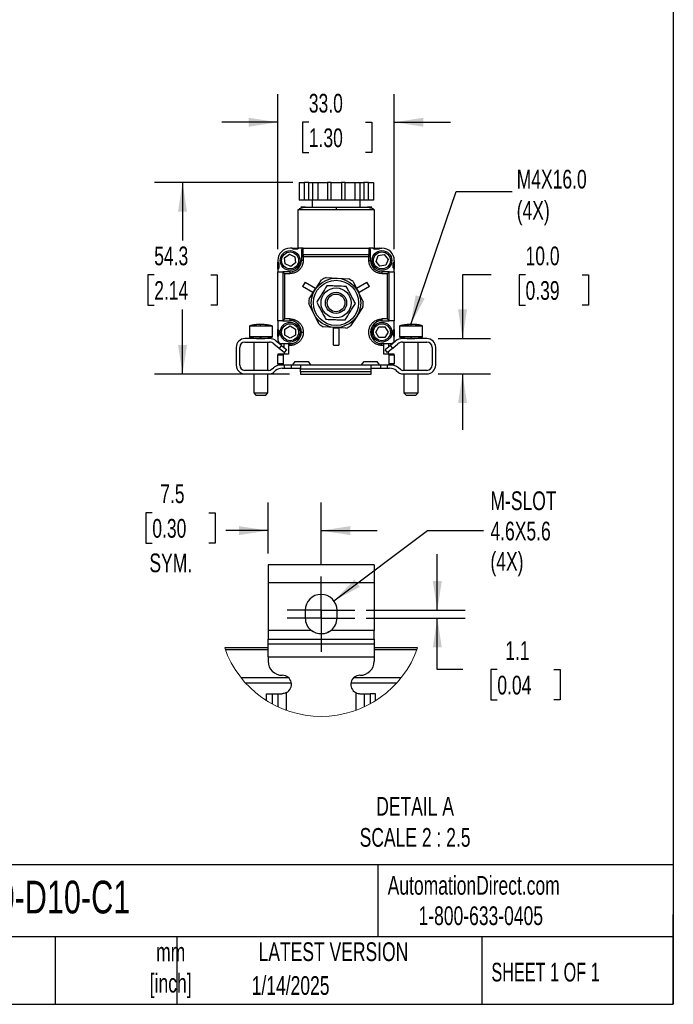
# Model space of a CAD drawing. Header units: millimetres. Extents: x 16 to 683, y 16 to 524.
# Tile 3 of 7: x 498 to 683, y 16 to 295. Entities that reach past the tile are written whole.
import ezdxf

# ---------------------------------------------------------------- set-up
doc = ezdxf.new("R2010")
doc.units = ezdxf.units.MM
doc.header["$LTSCALE"] = 2.5
doc.linetypes.add('CENTERX2', pattern=[20.32, 12.7, -2.54, 2.54, -2.54])
doc.layers.add('CENTER', color=40, linetype='CENTERX2')
doc.layers.add('DIMENSIONS', color=140, linetype='Continuous', lineweight=25)
doc.layers.add('TEXT', color=140, linetype='Continuous', lineweight=25)
doc.styles.add('SLDTEXTSTYLE0', font='TXT', dxfattribs={"width": 0.7})
doc.styles.add('SLDTEXTSTYLE1', font='TXT', dxfattribs={"width": 0.65})
doc.dimstyles.new('SLDDIMSTYLE0', dxfattribs={"dimtxt": 5.39502, "dimasz": 8.255, "dimexe": 0, "dimexo": 0.0625, "dimgap": 1.348755, "dimtad": 0, "dimtih": 1, "dimtoh": 1, "dimrnd": 1e-09, "dimzin": 12, "dimdsep": 46, "dimtxsty": 'SLDTEXTSTYLE0', "dimsah": 1, "dimcen": 0.09, "dimadec": 0, "dimazin": 3, "dimtfac": 1, "dimtofl": 0, "dimtmove": 0, "dimatfit": 3, "dimfxl": 0, "dimfrac": 2, "dimtolj": 1, "dimtzin": 12, "dimarcsym": 0})
doc.dimstyles.new('SLDDIMSTYLE3', dxfattribs={"dimtxt": 5.39502, "dimasz": 8.255, "dimexe": 0, "dimexo": 0.0625, "dimgap": 1.348755, "dimtad": 0, "dimtih": 1, "dimtoh": 1, "dimrnd": 1e-09, "dimzin": 4, "dimdsep": 46, "dimtxsty": 'SLDTEXTSTYLE0', "dimsah": 1, "dimcen": 0.09, "dimadec": 0, "dimazin": 1, "dimtfac": 1, "dimtmove": 0, "dimatfit": 0, "dimfxl": 0, "dimfrac": 2, "dimtolj": 1, "dimtzin": 12, "dimarcsym": 0})
doc.dimstyles.new('SLDDIMSTYLE4', dxfattribs={"dimtxt": 0.18, "dimasz": 8.255, "dimexe": 0, "dimexo": 0.0625, "dimgap": 0, "dimtad": 0, "dimtih": 1, "dimtoh": 1, "dimdec": 0, "dimrnd": 1e-09, "dimzin": 0, "dimdsep": 46, "dimtxsty": 'Standard', "dimsah": 1, "dimcen": 0.09, "dimadec": 0, "dimazin": 0, "dimtfac": 8.255, "dimtdec": 0, "dimtofl": 0, "dimtmove": 0, "dimatfit": 3, "dimfxl": 0, "dimfrac": 2, "dimtolj": 1, "dimtzin": 0, "dimarcsym": 0})
doc.dimstyles.new('SLDDIMSTYLE6', dxfattribs={"dimtxt": 5.39502, "dimasz": 8.255, "dimexe": 0, "dimexo": 0.0625, "dimgap": 1.348755, "dimtad": 0, "dimtih": 1, "dimtoh": 1, "dimlfac": 0.5, "dimrnd": 1e-09, "dimzin": 12, "dimdsep": 46, "dimtxsty": 'SLDTEXTSTYLE0', "dimsah": 1, "dimcen": 0.09, "dimadec": 0, "dimazin": 3, "dimtfac": 1, "dimtmove": 0, "dimatfit": 0, "dimfxl": 0, "dimfrac": 2, "dimtolj": 1, "dimtzin": 12, "dimarcsym": 0})
doc.dimstyles.new('SLDDIMSTYLE7', dxfattribs={"dimtxt": 5.39502, "dimasz": 8.255, "dimexe": 0, "dimexo": 0.0625, "dimgap": 1.348755, "dimtad": 0, "dimtih": 1, "dimtoh": 1, "dimlfac": 0.5, "dimrnd": 1e-09, "dimzin": 12, "dimdsep": 46, "dimtxsty": 'SLDTEXTSTYLE0', "dimsah": 1, "dimcen": 0, "dimadec": 0, "dimazin": 3, "dimtfac": 1, "dimtofl": 0, "dimtmove": 0, "dimatfit": 3, "dimfxl": 0, "dimfrac": 2, "dimtolj": 1, "dimtzin": 12, "dimarcsym": 0})

# ---------------------------------------------------------------- blocks, each defined once
blk = doc.blocks.new('_D_5')
at = {"layer": 'DIMENSIONS'}
for p, q in [((631.05, 222.3), (622.95, 222.3)), ((622.95, 222.3), (622.95, 204.3)), ((640.78, 222.3), (638.97, 222.3)), ((638.97, 222.3), (638.97, 213.73)), ((656.81, 222.3), (658.62, 222.3)), ((658.62, 222.3), (658.62, 213.73)), ((638.97, 213.73), (640.78, 213.73)), ((658.62, 213.73), (656.81, 213.73)), ((616.01, 204.3), (630.89, 204.3)), ((616.01, 194.3), (630.89, 194.3)), ((622.95, 194.3), (622.95, 178.42))]:
    blk.add_line(p, q, dxfattribs=at)
for points in [[(622.95, 204.3), (624.22, 212.55), (621.68, 212.55)], [(622.95, 194.3), (621.68, 186.04), (624.22, 186.04)]]:
    blk.add_solid(points, dxfattribs=at)
at = {"layer": 'DIMENSIONS', "char_height": 5.292, "attachment_point": 1, "style": 'SLDTEXTSTYLE0'}
for s, insert in [('10.0', (640.78, 230.33)), ('0.39', (640.78, 220.55))]:
    blk.add_mtext(s, dxfattribs=dict(at, insert=insert))
blk = doc.blocks.new('_D_6')
at = {"layer": 'DIMENSIONS'}
for p, q in [((570.62, 229.57), (570.62, 273.45)), ((603.62, 229.57), (603.62, 273.45)), ((570.62, 265.52), (554.74, 265.52)), ((579.41, 265.52), (577.6, 265.52)), ((577.6, 265.52), (577.6, 256.94)), ((595.45, 265.52), (597.26, 265.52)), ((597.26, 265.52), (597.26, 256.94)), ((603.62, 265.52), (619.49, 265.52)), ((577.6, 256.94), (579.41, 256.94)), ((597.26, 256.94), (595.45, 256.94))]:
    blk.add_line(p, q, dxfattribs=at)
for points in [[(570.62, 265.52), (562.36, 266.79), (562.36, 264.25)], [(603.62, 265.52), (611.87, 264.25), (611.87, 266.79)]]:
    blk.add_solid(points, dxfattribs=at)
at = {"layer": 'DIMENSIONS', "char_height": 5.292, "attachment_point": 1, "style": 'SLDTEXTSTYLE0'}
for s, insert in [('33.0', (579.41, 273.55)), ('1.30', (579.41, 263.76))]:
    blk.add_mtext(s, dxfattribs=dict(at, insert=insert))
blk = doc.blocks.new('_D_7')
at = {"layer": 'DIMENSIONS'}
for p, q in [((574.91, 248.5), (535.71, 248.5)), ((543.65, 248.5), (543.65, 232.08)), ((535.63, 222.3), (533.82, 222.3)), ((533.82, 222.3), (533.82, 213.73)), ((551.67, 222.3), (553.48, 222.3)), ((553.48, 222.3), (553.48, 213.73)), ((533.82, 213.73), (535.63, 213.73)), ((543.65, 194.23), (543.65, 212.52)), ((553.48, 213.73), (551.67, 213.73)), ((573.91, 194.23), (535.71, 194.23))]:
    blk.add_line(p, q, dxfattribs=at)
for points in [[(543.65, 248.5), (542.38, 240.24), (544.92, 240.24)], [(543.65, 194.23), (544.92, 202.48), (542.38, 202.48)]]:
    blk.add_solid(points, dxfattribs=at)
at = {"layer": 'DIMENSIONS', "char_height": 5.292, "attachment_point": 1, "style": 'SLDTEXTSTYLE0'}
for s, insert in [('54.3', (535.63, 230.33)), ('2.14', (535.63, 220.55))]:
    blk.add_mtext(s, dxfattribs=dict(at, insert=insert))
blk = doc.blocks.new('_D_17')
at = {"layer": 'DIMENSIONS'}
for p, q in [((615.79, 127.39), (615.79, 143.26)), ((595.65, 127.39), (623.73, 127.39)), ((595.65, 125.19), (623.73, 125.19)), ((615.79, 110.61), (615.79, 125.19)), ((623.06, 110.61), (615.79, 110.61)), ((632.79, 110.61), (630.98, 110.61)), ((630.98, 110.61), (630.98, 102.04)), ((648.82, 110.61), (650.63, 110.61)), ((650.63, 110.61), (650.63, 102.04)), ((630.98, 102.04), (632.79, 102.04)), ((650.63, 102.04), (648.82, 102.04))]:
    blk.add_line(p, q, dxfattribs=at)
for points in [[(615.79, 127.39), (617.06, 135.64), (614.52, 135.64)], [(615.79, 125.19), (614.52, 116.93), (617.06, 116.93)]]:
    blk.add_solid(points, dxfattribs=at)
at = {"layer": 'DIMENSIONS', "char_height": 5.292, "attachment_point": 1, "style": 'SLDTEXTSTYLE0'}
for s, insert in [('1.1', (635.03, 118.64)), ('0.04', (632.79, 108.86))]:
    blk.add_mtext(s, dxfattribs=dict(at, insert=insert))
blk = doc.blocks.new('_D_18')
at = {"layer": 'DIMENSIONS'}
for p, q in [((586.5, 130.09), (612.98, 149.94)), ((612.98, 149.94), (628.85, 149.94))]:
    blk.add_line(p, q, dxfattribs=at)
blk.add_solid([(586.5, 130.09), (593.87, 134.02), (592.34, 136.06)], dxfattribs=at)
at = {"layer": 'DIMENSIONS', "char_height": 5.292, "attachment_point": 1, "style": 'SLDTEXTSTYLE0'}
for s, insert in [('M-SLOT', (630.84, 161.04)), ('4.6X5.6', (630.84, 152.47)), ('(4X)', (630.84, 143.9))]:
    blk.add_mtext(s, dxfattribs=dict(at, insert=insert))
blk = doc.blocks.new('_D_19')
at = {"layer": 'DIMENSIONS'}
for p, q in [((567.9, 143.46), (567.9, 157.87)), ((582.9, 140.14), (582.9, 157.87)), ((535.09, 154.98), (533.28, 154.98)), ((533.28, 154.98), (533.28, 146.41)), ((551.12, 154.98), (552.93, 154.98)), ((552.93, 154.98), (552.93, 146.41)), ((567.9, 149.94), (555.95, 149.94)), ((582.9, 149.94), (598.77, 149.94)), ((533.28, 146.41), (535.09, 146.41)), ((552.93, 146.41), (551.12, 146.41))]:
    blk.add_line(p, q, dxfattribs=at)
for points in [[(567.9, 149.94), (559.64, 151.21), (559.64, 148.67)], [(582.9, 149.94), (591.15, 148.67), (591.15, 151.21)]]:
    blk.add_solid(points, dxfattribs=at)
at = {"layer": 'DIMENSIONS', "char_height": 5.292, "attachment_point": 1, "style": 'SLDTEXTSTYLE0'}
for s, insert in [('7.5', (537.33, 163.01)), ('0.30', (535.09, 153.23)), ('SYM.', (534.27, 143.45))]:
    blk.add_mtext(s, dxfattribs=dict(at, insert=insert))
blk = doc.blocks.new('SW_CENTERMARKSYMBOL_8')
at = {"layer": 'CENTER', "color": 0}
for p, q in [((0, 5.08), (0, 9.58)), ((0, 0), (0, 5.08)), ((-5.08, 0), (-9.58, 0)), ((0, 0), (-5.08, 0)), ((0, 0), (0, -5.08)), ((0, 0), (5.08, 0)), ((5.08, 0), (9.58, 0)), ((0, -5.08), (0, -9.58))]:
    blk.add_line(p, q, dxfattribs=at)
blk = doc.blocks.new('SW_CENTERMARKSYMBOL_9')
at = {"layer": 'CENTER', "color": 0}
for p, q in [((0, 5.08), (0, 9.58)), ((0, 0), (0, 5.08)), ((-5.08, 0), (-9.58, 0)), ((0, 0), (-5.08, 0)), ((0, 0), (0, -5.08)), ((0, 0), (5.08, 0)), ((5.08, 0), (9.58, 0)), ((0, -5.08), (0, -9.58))]:
    blk.add_line(p, q, dxfattribs=at)

msp = doc.modelspace()

# ---------------------------------------------------------------- linework, layer by layer
for p, q in [((576.711, 248.496), (576.711, 243.496)), ((576.711, 248.496), (578.082, 248.496)), ((578.082, 248.496), (578.082, 243.496)), ((579.448, 248.496), (578.082, 248.496)), ((579.448, 243.496), (579.448, 248.496)), ((579.448, 248.496), (580.582, 248.496)), ((580.582, 243.496), (580.582, 248.496)), ((580.582, 248.496), (581.954, 248.496)), ((581.954, 248.496), (581.954, 243.496)), ((581.954, 248.496), (584.696, 248.496)), ((584.696, 248.496), (584.696, 243.496)), ((585.696, 248.496), (584.696, 248.496)), ((585.696, 243.496), (585.696, 248.496)), ((585.696, 248.496), (588.696, 248.496)), ((588.696, 248.496), (588.696, 243.496)), ((589.696, 248.496), (588.696, 248.496)), ((589.696, 243.496), (589.696, 248.496)), ((589.696, 248.496), (592.438, 248.496)), ((592.438, 248.496), (592.438, 243.496)), ((592.438, 248.496), (593.809, 248.496)), ((593.809, 248.496), (593.809, 243.496)), ((593.809, 248.496), (594.943, 248.496)), ((594.943, 248.496), (594.943, 243.496)), ((596.309, 248.496), (594.943, 248.496)), ((596.309, 243.496), (596.309, 248.496)), ((596.309, 248.496), (597.681, 248.496)), ((597.681, 248.496), (597.681, 243.496)), ((578.082, 243.496), (576.711, 243.496)), ((579.448, 243.496), (578.082, 243.496)), ((580.582, 243.496), (579.448, 243.496)), ((580.396, 243.496), (580.396, 241.496)), ((581.954, 243.496), (580.582, 243.496)), ((584.696, 243.496), (581.954, 243.496)), ((585.696, 243.496), (584.696, 243.496)), ((588.696, 243.496), (585.696, 243.496)), ((589.696, 243.496), (588.696, 243.496)), ((592.438, 243.496), (589.696, 243.496)), ((593.809, 243.496), (592.438, 243.496)), ((594.943, 243.496), (593.809, 243.496)), ((593.996, 241.496), (593.996, 243.496)), ((596.309, 243.496), (594.943, 243.496)), ((597.681, 243.496), (596.309, 243.496)), ((576.448, 240.776), (576.346, 240.696)), ((576.346, 240.696), (576.346, 229.896)), ((587.196, 240.696), (576.346, 240.696)), ((598.046, 240.696), (587.196, 240.696)), ((598.046, 240.696), (597.955, 240.768)), ((598.046, 229.896), (598.046, 240.696)), ((574.616, 229.896), (574.116, 229.896)), ((575.016, 229.596), (574.616, 229.896)), ((574.616, 229.896), (576.616, 229.896)), ((576.277, 229.642), (574.954, 229.642)), ((576.216, 229.596), (575.016, 229.596)), ((576.616, 229.896), (576.216, 229.596)), ((577.816, 229.896), (576.616, 229.896)), ((577.316, 229.389), (577.316, 227.486)), ((577.816, 227.979), (577.816, 229.896)), ((577.816, 229.896), (596.416, 229.896)), ((596.416, 229.896), (596.416, 227.979)), ((597.616, 229.896), (596.416, 229.896)), ((596.916, 227.486), (596.916, 229.389)), ((597.616, 229.896), (598.016, 229.596)), ((597.616, 229.896), (599.616, 229.896)), ((599.277, 229.642), (597.954, 229.642)), ((599.216, 229.596), (598.016, 229.596)), ((599.616, 229.896), (599.216, 229.596)), ((599.616, 229.896), (600.116, 229.896)), ((570.616, 226.396), (570.616, 225.896)), ((570.616, 225.896), (570.916, 225.496)), ((570.616, 223.896), (570.616, 225.896)), ((572.508, 227.126), (573.906, 228.149)), ((572.695, 225.405), (572.508, 227.126)), ((573.906, 228.149), (575.491, 227.45)), ((575.677, 225.728), (574.28, 224.705)), ((575.491, 227.45), (575.677, 225.728)), ((577.316, 227.388), (577.316, 226.396)), ((577.816, 227.388), (577.316, 227.388)), ((577.816, 226.396), (577.316, 226.396)), ((577.816, 227.979), (577.816, 227.388)), ((596.416, 227.979), (577.816, 227.979)), ((577.816, 227.388), (577.816, 226.396)), ((596.416, 227.388), (577.816, 227.388)), ((596.416, 227.388), (596.416, 227.979)), ((596.416, 226.396), (596.416, 227.388)), ((596.916, 227.388), (596.416, 227.388)), ((596.416, 226.396), (596.916, 226.396)), ((596.916, 226.396), (596.916, 227.388)), ((598.435, 226.149), (599.055, 227.766)), ((599.526, 224.803), (598.435, 226.149)), ((599.055, 227.766), (600.766, 228.038)), ((600.766, 228.038), (601.857, 226.692)), ((601.857, 226.692), (601.236, 225.075)), ((603.316, 225.496), (603.616, 225.896)), ((603.616, 226.396), (603.616, 225.896)), ((603.616, 225.896), (603.616, 223.896)), ((570.916, 224.296), (570.616, 223.896)), ((570.616, 223.896), (570.616, 223.196)), ((570.616, 209.335), (570.616, 223.196)), ((570.616, 223.196), (572.053, 223.196)), ((570.87, 225.557), (570.87, 224.235)), ((570.916, 225.496), (570.916, 224.296)), ((574.116, 223.196), (572.053, 223.196)), ((572.061, 223.192), (572.557, 222.696)), ((572.061, 223.192), (572.061, 209.339)), ((574.28, 224.705), (572.695, 225.405)), ((574.116, 222.696), (574.116, 223.196)), ((601.236, 225.075), (599.526, 224.803)), ((600.116, 223.196), (600.116, 222.696)), ((602.178, 223.196), (600.116, 223.196)), ((601.674, 222.696), (602.17, 223.192)), ((602.17, 209.339), (602.17, 223.192)), ((602.178, 223.196), (603.616, 223.196)), ((603.316, 224.296), (603.316, 225.496)), ((603.316, 224.296), (603.616, 223.896)), ((603.362, 224.235), (603.362, 225.557)), ((603.616, 223.196), (603.616, 223.896)), ((603.616, 223.196), (603.616, 209.335)), ((572.557, 222.696), (572.557, 209.835)), ((572.557, 222.696), (574.116, 222.696)), ((578.397, 220.295), (577.647, 218.996)), ((578.397, 220.295), (581.343, 218.595)), ((581.268, 218.244), (583.032, 220.924)), ((584.322, 221.571), (587.524, 221.384)), ((587.524, 221.384), (590.727, 221.197)), ((591.933, 220.403), (593.372, 217.536)), ((592.889, 218.595), (595.834, 220.295)), ((596.584, 218.996), (595.834, 220.295)), ((600.116, 222.696), (601.674, 222.696)), ((601.674, 209.835), (601.674, 222.696)), ((580.593, 217.296), (577.647, 218.996)), ((579.505, 215.564), (581.268, 218.244)), ((581.343, 218.595), (580.593, 217.296)), ((593.639, 217.296), (592.889, 218.595)), ((593.372, 217.536), (594.811, 214.669)), ((596.584, 218.996), (593.639, 217.296)), ((580.86, 211.256), (579.421, 214.123)), ((594.727, 213.228), (592.963, 210.548)), ((572.053, 209.335), (570.616, 209.335)), ((570.616, 209.335), (570.616, 206.896)), ((572.053, 209.335), (574.116, 209.335)), ((572.557, 209.835), (572.061, 209.339)), ((574.116, 209.835), (572.557, 209.835)), ((574.116, 209.335), (574.116, 209.835)), ((582.298, 208.389), (580.86, 211.256)), ((592.963, 210.548), (591.2, 207.868)), ((601.674, 209.835), (600.116, 209.835)), ((600.116, 209.835), (600.116, 209.335)), ((600.116, 209.335), (602.178, 209.335)), ((602.17, 209.339), (601.674, 209.835)), ((603.616, 209.335), (602.178, 209.335)), ((603.616, 206.896), (603.616, 209.335)), ((562.585, 207.796), (562.585, 204.796)), ((562.587, 207.796), (562.585, 207.796)), ((565.611, 207.796), (562.587, 207.796)), ((569.066, 207.796), (565.611, 207.796)), ((569.085, 207.796), (569.037, 207.834)), ((569.085, 207.796), (569.06, 207.817)), ((569.085, 207.796), (569.066, 207.796)), ((569.085, 204.796), (569.085, 207.796)), ((570.616, 206.896), (570.916, 206.496)), ((570.616, 204.896), (570.616, 206.896)), ((570.87, 206.557), (570.87, 205.235)), ((570.916, 206.496), (570.916, 205.296)), ((572.595, 206.994), (574.095, 207.862)), ((572.597, 205.262), (572.595, 206.994)), ((574.095, 207.862), (575.595, 206.997)), ((575.595, 206.997), (575.597, 205.265)), ((586.707, 207.408), (583.505, 207.595)), ((586.366, 202.396), (586.366, 207.297)), ((586.366, 207.297), (587.866, 207.297)), ((589.909, 207.221), (586.707, 207.408)), ((587.866, 207.297), (587.866, 202.396)), ((598.384, 206.135), (599.25, 207.635)), ((599.25, 207.635), (600.982, 207.635)), ((600.982, 207.635), (601.848, 206.135)), ((603.316, 206.496), (603.616, 206.896)), ((603.316, 205.296), (603.316, 206.496)), ((603.362, 205.235), (603.362, 206.557)), ((603.616, 206.896), (603.616, 204.896)), ((605.085, 207.796), (605.085, 204.796)), ((608.335, 207.796), (605.085, 207.796)), ((611.585, 207.796), (608.335, 207.796)), ((609.886, 208.296), (609.292, 208.296)), ((611.585, 204.796), (611.585, 207.796)), ((568.244, 204.296), (561.335, 204.296)), ((562.587, 204.796), (562.585, 204.796)), ((565.611, 204.796), (562.587, 204.796)), ((569.066, 204.796), (565.611, 204.796)), ((565.835, 204.296), (566.3, 204.316)), ((569.037, 204.758), (569.085, 204.796)), ((569.085, 204.796), (569.066, 204.796)), ((571.634, 202.368), (570.172, 203.594)), ((570.916, 205.296), (570.616, 204.896)), ((570.616, 204.896), (570.616, 203.896)), ((574.098, 204.397), (572.597, 205.262)), ((575.597, 205.265), (574.098, 204.397)), ((599.25, 204.635), (598.384, 206.135)), ((600.982, 204.635), (599.25, 204.635)), ((601.848, 206.135), (600.982, 204.635)), ((603.999, 203.594), (602.537, 202.368)), ((603.616, 204.896), (603.316, 205.296)), ((603.616, 203.896), (603.616, 204.896)), ((608.335, 204.796), (605.085, 204.796)), ((612.835, 204.296), (605.927, 204.296)), ((611.585, 204.796), (608.335, 204.796)), ((558.835, 201.796), (558.835, 196.796)), ((559.835, 196.796), (559.835, 201.796)), ((561.335, 203.296), (568.244, 203.296)), ((563.835, 203.296), (563.835, 195.296)), ((567.835, 195.296), (567.835, 203.296)), ((569.529, 202.828), (570.991, 201.601)), ((571.634, 202.368), (570.991, 201.601)), ((570.991, 201.601), (572.523, 200.316)), ((571.616, 202.896), (573.616, 202.896)), ((571.634, 202.368), (573.166, 201.082)), ((572.396, 201.728), (572.396, 202.896)), ((572.523, 200.316), (573.166, 201.082)), ((573.616, 202.896), (573.616, 202.857)), ((573.616, 202.857), (573.616, 202.357)), ((574.116, 202.857), (573.616, 202.857)), ((573.616, 202.357), (573.616, 199.896)), ((574.116, 202.357), (573.616, 202.357)), ((574.116, 202.357), (574.116, 202.857)), ((586.366, 202.396), (587.866, 202.396)), ((600.116, 202.357), (600.116, 202.857)), ((600.616, 202.857), (600.116, 202.857)), ((600.616, 202.357), (600.116, 202.357)), ((600.616, 202.896), (602.616, 202.896)), ((600.616, 202.857), (600.616, 202.896)), ((600.616, 202.357), (600.616, 202.857)), ((600.616, 199.896), (600.616, 202.357)), ((602.537, 202.368), (601.005, 201.082)), ((601.648, 200.316), (601.005, 201.082)), ((603.18, 201.601), (601.648, 200.316)), ((601.996, 202.896), (601.996, 201.913)), ((603.18, 201.601), (602.537, 202.368)), ((603.18, 201.601), (604.642, 202.828)), ((605.927, 203.296), (612.835, 203.296)), ((606.335, 203.296), (606.335, 195.296)), ((610.335, 195.296), (610.335, 203.296)), ((614.335, 201.796), (614.335, 196.796)), ((615.335, 196.796), (615.335, 201.796)), ((570.616, 199.696), (572.116, 199.696)), ((570.616, 197.096), (570.616, 199.696)), ((572.317, 199.896), (570.816, 199.896)), ((572.116, 199.696), (572.116, 197.096)), ((573.616, 199.896), (572.317, 199.896)), ((572.396, 200.396), (572.396, 200.422)), ((601.914, 199.896), (600.616, 199.896)), ((603.416, 199.896), (601.914, 199.896)), ((601.996, 200.608), (601.996, 200.396)), ((602.116, 197.096), (602.116, 199.696)), ((602.116, 199.696), (603.616, 199.696)), ((603.616, 199.696), (603.616, 197.096)), ((568.134, 195.296), (561.335, 195.296)), ((568.759, 195.515), (569.389, 196.019)), ((569.383, 194.734), (570.014, 195.239)), ((572.116, 197.096), (570.616, 197.096)), ((570.816, 196.896), (572.317, 196.896)), ((571.888, 195.896), (572.485, 195.896)), ((572.317, 196.896), (574.866, 196.896)), ((572.485, 195.896), (572.485, 196.896)), ((572.485, 195.896), (574.485, 195.896)), ((574.485, 195.896), (574.485, 196.896)), ((574.485, 195.896), (576.939, 195.896)), ((574.866, 196.896), (575.541, 197.796)), ((574.866, 196.896), (576.772, 196.896)), ((575.541, 197.796), (579.191, 197.796)), ((576.772, 196.896), (579.866, 196.896)), ((577.085, 196.774), (577.085, 195.725)), ((577.085, 194.839), (577.085, 195.725)), ((577.085, 195.725), (597.085, 195.725)), ((579.191, 197.796), (579.866, 196.896)), ((579.866, 196.896), (594.366, 196.896)), ((594.366, 196.896), (595.041, 197.796)), ((594.366, 196.896), (597.399, 196.896)), ((595.041, 197.796), (598.691, 197.796)), ((597.085, 195.725), (597.085, 196.774)), ((597.085, 194.839), (597.085, 195.725)), ((597.232, 195.896), (599.685, 195.896)), ((597.399, 196.896), (599.366, 196.896)), ((598.691, 197.796), (599.366, 196.896)), ((599.366, 196.896), (601.914, 196.896)), ((599.685, 196.896), (599.685, 195.896)), ((599.685, 195.896), (601.685, 195.896)), ((601.685, 195.896), (601.685, 196.896)), ((601.685, 195.896), (602.283, 195.896)), ((601.914, 196.896), (603.416, 196.896)), ((603.616, 197.096), (602.116, 197.096)), ((604.157, 195.239), (604.788, 194.734)), ((605.412, 195.515), (604.782, 196.019)), ((612.835, 195.296), (606.037, 195.296)), ((561.335, 194.296), (568.134, 194.296)), ((563.835, 194.296), (563.835, 188.896)), ((567.835, 188.896), (567.835, 194.296)), ((577.085, 194.839), (577.085, 194.229)), ((597.085, 194.839), (577.085, 194.839)), ((577.085, 194.229), (597.085, 194.229)), ((597.085, 194.229), (597.085, 194.839)), ((606.037, 194.296), (612.835, 194.296)), ((606.335, 194.296), (606.335, 188.896)), ((610.335, 188.896), (610.335, 194.296)), ((563.835, 188.896), (564.435, 188.296)), ((563.835, 188.896), (565.697, 188.896)), ((564.435, 188.296), (565.739, 188.296)), ((565.697, 188.896), (567.835, 188.896)), ((565.739, 188.296), (567.235, 188.296)), ((567.235, 188.296), (567.835, 188.896)), ((606.335, 188.896), (606.935, 188.296)), ((606.335, 188.896), (608.335, 188.896)), ((606.935, 188.296), (608.335, 188.296)), ((608.335, 188.896), (610.335, 188.896)), ((608.335, 188.296), (609.735, 188.296)), ((609.735, 188.296), (610.335, 188.896)), ((597.9, 140.289), (567.9, 140.289)), ((567.9, 140.289), (567.9, 135.289)), ((597.9, 140.289), (597.9, 135.289)), ((567.9, 135.289), (597.9, 135.289)), ((567.9, 135.289), (567.9, 121.692)), ((597.9, 135.289), (597.9, 121.692)), ((578.4, 127.389), (578.4, 127.05)), ((578.4, 125.528), (578.4, 125.189)), ((587.4, 127.05), (587.4, 127.389)), ((587.4, 125.189), (587.4, 125.528)), ((580.068, 121.692), (567.9, 121.692)), ((567.9, 121.692), (567.9, 119.193)), ((580.653, 121.269), (579.854, 121.736)), ((597.9, 121.692), (585.732, 121.692)), ((597.9, 119.193), (597.9, 121.692)), ((567.9, 119.193), (597.9, 119.193)), ((567.9, 117.932), (567.9, 119.193)), ((567.9, 117.932), (597.9, 117.932)), ((567.9, 114.184), (567.9, 117.932)), ((597.9, 119.193), (597.9, 117.932)), ((597.9, 117.932), (597.9, 114.184)), ((567.9, 116.728), (555.582, 116.728)), ((555.725, 116.328), (567.9, 116.328)), ((610.218, 116.728), (597.9, 116.728)), ((597.9, 116.328), (610.075, 116.328)), ((567.9, 114.184), (597.9, 114.184)), ((567.9, 114.184), (567.9, 112.989)), ((597.9, 114.184), (597.9, 112.989)), ((573.737, 108.228), (560.283, 108.228)), ((561.431, 106.878), (574.453, 106.878)), ((591.346, 106.878), (604.369, 106.878)), ((605.516, 108.228), (592.062, 108.228)), ((567.473, 101.8), (567.473, 103.789)), ((567.473, 103.789), (569.058, 103.789)), ((569.058, 103.789), (569.058, 100.871)), ((569.058, 103.789), (570.722, 103.789)), ((570.722, 100.033), (570.722, 103.789)), ((570.722, 103.789), (571.9, 103.789)), ((573.1, 99.056), (573.1, 104.083)), ((592.699, 104.083), (592.699, 99.056)), ((593.9, 103.789), (595.077, 103.789)), ((595.077, 103.789), (595.077, 100.033)), ((595.077, 103.789), (596.741, 103.789)), ((596.741, 103.789), (596.741, 100.871)), ((598.327, 103.789), (596.741, 103.789)), ((598.327, 101.8), (598.327, 103.789))]:
    msp.add_line(p, q)
for centre, radius in [((574.116, 226.396), 2.8), ((574.116, 226.396), 2.4), ((600.116, 226.396), 2.8), ((600.116, 226.396), 2.4), ((587.116, 214.396), 7), ((587.116, 214.396), 6.4), ((587.116, 214.396), 4.25), ((587.116, 214.396), 3), ((587.116, 214.396), 2.5), ((574.116, 206.096), 2.8), ((574.116, 206.096), 2.4), ((600.116, 206.096), 2.8), ((600.116, 206.096), 2.4)]:
    msp.add_circle(centre, radius)
for centre, radius, start, end in [((574.116, 226.396), 3.5, 90, 180), ((600.116, 226.396), 3.5, 360, 90), ((574.116, 226.396), 3.2, 270, 360), ((577.812, 227.483), 0.497, 89.61024, 179.60486), ((596.419, 227.483), 0.497, 0.39514, 90.38976), ((600.116, 226.396), 3.2, 180, 270), ((587.116, 214.396), 7.7, 111.27246, 122.03251), ((587.116, 214.396), 7.7, 51.27246, 62.03251), ((587.116, 214.396), 7.7, 171.27246, 182.03251), ((587.116, 214.396), 7.7, 351.27246, 2.03251), ((574.116, 206.096), 3.239, 360, 90), ((600.116, 206.096), 3.239, 90, 270), ((587.116, 214.396), 7.7, 231.27246, 242.03251), ((587.116, 214.396), 7.7, 291.27246, 302.03251), ((561.335, 201.796), 2.5, 90, 180), ((568.244, 201.296), 3, 50, 90), ((571.616, 203.896), 1, 180, 270), ((574.116, 206.096), 3.239, 270, 360), ((602.616, 203.896), 1, 270, 360), ((605.927, 201.296), 3, 90, 130), ((612.835, 201.796), 2.5, 360, 90), ((561.335, 201.796), 1.5, 90, 180), ((568.244, 201.296), 2, 50, 90), ((605.927, 201.296), 2, 90, 130), ((612.835, 201.796), 1.5, 0, 90), ((570.816, 199.696), 0.2, 90, 180), ((574.396, 200.396), 2, 180, 194.47672), ((599.996, 200.396), 2, 345.4811, 0), ((603.416, 199.696), 0.2, 0, 90), ((561.335, 196.796), 2.5, 180, 270), ((561.335, 196.796), 1.5, 180, 270), ((568.134, 196.296), 1, 270, 308.65981), ((571.888, 192.896), 4, 90, 128.65981), ((571.888, 192.896), 3, 90, 128.65981), ((570.816, 197.096), 0.2, 180, 270), ((602.283, 192.896), 4, 51.34019, 90), ((602.283, 192.896), 3, 51.34019, 90), ((603.416, 197.096), 0.2, 270, 360), ((606.037, 196.296), 1, 231.34019, 270), ((612.835, 196.796), 1.5, 270, 360), ((612.835, 196.796), 2.5, 270, 0), ((568.134, 196.296), 2, 270, 308.65981), ((606.037, 196.296), 2, 231.34019, 270), ((582.9, 127.389), 4.5, 0.00005, 179.99995), ((582.9, 126.289), 4.564, 170.40579, 189.59421), ((582.9, 126.289), 4.564, 350.40579, 9.59421), ((582.9, 125.189), 4.5, 179.99991, 230.99509), ((582.9, 125.189), 4.5, 309.00491, 0.00009), ((571.9, 112.989), 4, 180.00036, 269.99974), ((593.9, 112.989), 4, 270.00026, 359.99964), ((571.9, 106.389), 2.6, 297.49592, 89.99988), ((593.9, 106.389), 2.6, 90.00012, 242.50408)]:
    msp.add_arc(centre, radius, start, end)
at = {"color": 7, "linetype": 'Continuous', "lineweight": 18}
msp.add_arc((582.9, 126.289), 28.943, 199.28848, 340.71152, dxfattribs=at)
for centre, major_axis, ratio, start_param, end_param in [((577.816, 229.389), (0, -0.507), 0.9863939, 3.1415927, 4.712389), ((596.416, 229.389), (0, 0.507), 0.9863939, 4.712389, 6.2831853), ((572.053, 222.696), (0, 0.5), 0.125, 6.1588303, 6.2831853), ((602.178, 222.696), (0, 0.5), 0.125, 0, 0.124355), ((572.053, 209.835), (0, 0.5), 0.125, 3.1415927, 3.2659476), ((602.178, 209.835), (0, 0.5), 0.125, 3.0172377, 3.1415927), ((572.317, 199.696), (-0.202, 0), 0.9922779, 4.712389, 6.2831853), ((601.914, 199.696), (-0.202, 0), 0.9922779, 3.1415927, 4.712389), ((572.317, 197.096), (0.202, 0), 0.9922779, 3.1415927, 4.712389), ((601.914, 197.096), (-0.202, 0), 0.9922779, 1.5707963, 3.1415927)]:
    msp.add_ellipse(centre, major_axis=major_axis, ratio=ratio, start_param=start_param, end_param=end_param)
for points, knots in [([(578.087, 241.457), (578.091, 241.455), (578.096, 241.451), (578.096, 241.445), (578.092, 241.439), (578.085, 241.434), (578.078, 241.43), (578.07, 241.425), (578.056, 241.419), (578.028, 241.408), (577.941, 241.38), (577.791, 241.34), (577.497, 241.262), (577.129, 241.154), (576.791, 241.054), (576.732, 241.002), (576.722, 240.993)], [0, 0, 0, 0, 0.0216281, 0.0310631, 0.038601, 0.0446484, 0.0473329, 0.0499342, 0.0553498, 0.0617624, 0.0792436, 0.1552536, 0.2775052, 0.559306, 0.929001, 1, 1, 1, 1]), ([(578.408, 241.496), (578.023, 241.496), (577.14, 241.496), (577.032, 241.496), (577.938, 241.496), (579.871, 241.496), (581.788, 241.496), (582.746, 241.496)], [0, 0, 0, 0, 0.1613706, 0.3710279, 0.5806853, 0.7903426, 1, 1, 1, 1]), ([(582.746, 241.496), (582.832, 241.496), (583.005, 241.496), (583.269, 241.496), (583.536, 241.496), (583.896, 241.496), (584.352, 241.496), (584.91, 241.496), (585.475, 241.496), (586.045, 241.496), (586.62, 241.496), (587.004, 241.496), (587.196, 241.496)], [0, 0, 0, 0, 0.0625081, 0.1249797, 0.1874663, 0.2500192, 0.3749562, 0.5000127, 0.6249498, 0.7500063, 0.8749733, 1, 1, 1, 1]), ([(587.196, 241.496), (587.196, 241.496), (587.196, 241.479), (587.196, 241.401), (587.196, 241.34), (587.196, 241.183), (587.196, 241.089), (587.196, 240.892), (587.196, 240.79), (587.196, 240.696)], [0, 0, 0, 0, 0.25, 0.25, 0.5, 0.5, 0.75, 0.75, 1, 1, 1, 1]), ([(587.196, 241.496), (588.319, 241.496), (590.566, 241.496), (593.562, 241.496), (595.842, 241.496), (597.183, 241.496), (597.321, 241.496), (596.856, 241.496), (596.105, 241.496), (596.013, 241.496)], [0, 0, 0, 0, 0.1628442, 0.3256885, 0.4885327, 0.651377, 0.8142212, 0.9770654, 1, 1, 1, 1]), ([(597.68, 240.985), (597.668, 240.996), (597.608, 241.051), (597.266, 241.153), (596.867, 241.271), (596.573, 241.345), (596.406, 241.394), (596.364, 241.408), (596.336, 241.419), (596.322, 241.425), (596.314, 241.43), (596.307, 241.434), (596.3, 241.439), (596.297, 241.444), (596.297, 241.446), (596.297, 241.447)], [0, 0, 0, 0, 0.0951471, 0.4656456, 0.7480589, 0.9217835, 0.9466356, 0.9641548, 0.9705812, 0.9760086, 0.9786156, 0.9813059, 0.9873665, 0.9949208, 1, 1, 1, 1]), ([(577.816, 226.396), (577.815, 226.329), (577.813, 226.196), (577.796, 225.997), (577.77, 225.8), (577.733, 225.605), (577.685, 225.412), (577.626, 225.222), (577.538, 224.979), (577.407, 224.691), (577.217, 224.366), (576.993, 224.059), (576.737, 223.775), (576.453, 223.519), (576.146, 223.295), (575.821, 223.105), (575.487, 222.953), (575.149, 222.837), (574.81, 222.756), (574.465, 222.705), (574.233, 222.699), (574.116, 222.696)], [0, 0, 0, 0, 0.034521, 0.0687986, 0.1029323, 0.1370227, 0.1711708, 0.2054771, 0.2400408, 0.3042642, 0.3686659, 0.4342545, 0.5000278, 0.5656151, 0.6313898, 0.6956092, 0.7600149, 0.8202466, 0.879961, 0.9396987, 1, 1, 1, 1]), ([(577.316, 227.486), (577.316, 227.483), (577.316, 227.471), (577.316, 227.434), (577.316, 227.409), (577.316, 227.388)], [0, 0, 0, 0, 0.5, 0.5, 1, 1, 1, 1]), ([(600.116, 222.696), (600.049, 222.697), (599.916, 222.699), (599.717, 222.715), (599.52, 222.742), (599.325, 222.779), (599.132, 222.827), (598.941, 222.885), (598.699, 222.974), (598.411, 223.105), (598.086, 223.295), (597.779, 223.519), (597.495, 223.775), (597.239, 224.059), (597.015, 224.365), (596.825, 224.691), (596.673, 225.024), (596.557, 225.362), (596.476, 225.701), (596.425, 226.046), (596.419, 226.279), (596.416, 226.396)], [0, 0, 0, 0, 0.034521, 0.0687986, 0.1029323, 0.1370227, 0.1711708, 0.2054771, 0.2400408, 0.3042642, 0.3686659, 0.4342545, 0.5000278, 0.5656151, 0.6313898, 0.6956092, 0.7600149, 0.8202466, 0.879961, 0.9396987, 1, 1, 1, 1]), ([(596.916, 227.388), (596.916, 227.409), (596.916, 227.434), (596.916, 227.471), (596.916, 227.483), (596.916, 227.486)], [0, 0, 0, 0, 0.5, 0.5, 1, 1, 1, 1]), ([(584.534, 219.235), (584.061, 218.475), (583.58, 217.704), (582.964, 216.714), (582.84, 216.515), (582.595, 216.122), (582.473, 215.927), (582.11, 215.344), (581.871, 214.96), (581.634, 214.58)], [0, 0, 0, 0, 0.5, 0.5, 0.625, 0.625, 0.75, 0.75, 1, 1, 1, 1]), ([(590.016, 219.051), (589.121, 219.081), (588.212, 219.112), (587.047, 219.151), (586.813, 219.159), (586.35, 219.174), (586.12, 219.182), (585.434, 219.205), (584.982, 219.22), (584.534, 219.235)], [0, 0, 0, 0, 0.5, 0.5, 0.625, 0.625, 0.75, 0.75, 1, 1, 1, 1]), ([(592.597, 214.212), (592.176, 215.002), (591.748, 215.804), (591.199, 216.833), (591.089, 217.039), (590.871, 217.448), (590.763, 217.651), (590.44, 218.257), (590.227, 218.656), (590.016, 219.051)], [0, 0, 0, 0, 0.5, 0.5, 0.625, 0.625, 0.75, 0.75, 1, 1, 1, 1]), ([(581.634, 214.58), (582.055, 213.79), (582.483, 212.988), (583.032, 211.959), (583.142, 211.752), (583.36, 211.344), (583.469, 211.141), (583.792, 210.535), (584.005, 210.136), (584.216, 209.741)], [0, 0, 0, 0, 0.5, 0.5, 0.625, 0.625, 0.75, 0.75, 1, 1, 1, 1]), ([(589.697, 209.557), (590.171, 210.317), (590.651, 211.088), (591.268, 212.078), (591.392, 212.277), (591.637, 212.67), (591.758, 212.865), (592.121, 213.448), (592.36, 213.831), (592.597, 214.212)], [0, 0, 0, 0, 0.5, 0.5, 0.625, 0.625, 0.75, 0.75, 1, 1, 1, 1]), ([(574.116, 209.835), (574.183, 209.834), (574.318, 209.832), (574.519, 209.815), (574.718, 209.788), (574.915, 209.751), (575.11, 209.702), (575.302, 209.643), (575.547, 209.554), (575.838, 209.422), (576.167, 209.229), (576.477, 209.003), (576.764, 208.745), (577.023, 208.458), (577.249, 208.148), (577.441, 207.819), (577.594, 207.482), (577.712, 207.14), (577.794, 206.798), (577.845, 206.449), (577.851, 206.214), (577.855, 206.096)], [0, 0, 0, 0, 0.0345212, 0.068799, 0.1029328, 0.1370231, 0.1711712, 0.2054773, 0.2400408, 0.3042652, 0.3686659, 0.4342555, 0.5000279, 0.5656161, 0.6313898, 0.6956101, 0.7600149, 0.820247, 0.8799615, 0.9396991, 1, 1, 1, 1]), ([(584.216, 209.741), (585.111, 209.711), (586.019, 209.68), (587.184, 209.641), (587.418, 209.633), (587.881, 209.618), (588.111, 209.61), (588.797, 209.587), (589.249, 209.572), (589.697, 209.557)], [0, 0, 0, 0, 0.5, 0.5, 0.625, 0.625, 0.75, 0.75, 1, 1, 1, 1]), ([(600.116, 202.357), (600.057, 202.358), (599.939, 202.359), (599.762, 202.372), (599.587, 202.393), (599.413, 202.422), (599.24, 202.46), (598.909, 202.548), (598.434, 202.733), (597.829, 203.108), (597.262, 203.634), (596.778, 204.335), (596.453, 205.175), (596.338, 206.096), (596.453, 207.017), (596.778, 207.857), (597.262, 208.557), (597.829, 209.083), (598.434, 209.459), (598.964, 209.666), (599.411, 209.773), (599.762, 209.825), (599.998, 209.832), (600.116, 209.835)], [0, 0, 0, 0, 0.01512583, 0.03018809, 0.04522058, 0.06025727, 0.07533214, 0.09047889, 0.14771065, 0.20502147, 0.2717772, 0.34418395, 0.42091723, 0.50001209, 0.57910695, 0.65584024, 0.72824699, 0.79500271, 0.85222489, 0.90954535, 0.93972072, 0.96978139, 1, 1, 1, 1]), ([(565.645, 208.296), (565.379, 208.288), (564.948, 208.275), (564.346, 208.213), (563.84, 208.148), (563.349, 208.067), (562.935, 207.977), (562.643, 207.884), (562.605, 207.826), (562.585, 207.796)], [0, 0, 0, 0, 0.1687676, 0.2734998, 0.3930678, 0.5275407, 0.6756592, 0.8345856, 1, 1, 1, 1]), ([(565.643, 208.288), (565.433, 208.281), (565.051, 208.27), (564.48, 208.213), (563.94, 208.148), (563.411, 208.067), (562.964, 207.977), (562.647, 207.885), (562.606, 207.826), (562.585, 207.796)], [0, 0, 0, 0, 0.1335805, 0.2425781, 0.3674032, 0.5080263, 0.6628673, 0.828532, 1, 1, 1, 1]), ([(565.645, 208.296), (565.641, 208.296), (565.637, 208.285), (565.628, 208.236), (565.624, 208.198), (565.617, 208.101), (565.615, 208.042), (565.611, 207.918), (565.611, 207.855), (565.611, 207.796)], [0, 0, 0, 0, 0.25, 0.25, 0.5, 0.5, 0.75, 0.75, 1, 1, 1, 1]), ([(569.037, 207.834), (569.022, 207.851), (568.981, 207.898), (568.675, 207.978), (568.197, 208.067), (567.629, 208.148), (567.054, 208.213), (566.386, 208.275), (565.927, 208.288), (565.645, 208.296)], [0, 0, 0, 0, 0.1027955, 0.2736605, 0.4339143, 0.5795663, 0.7086729, 0.821076, 1, 1, 1, 1]), ([(608.335, 208.296), (608.061, 208.288), (607.615, 208.275), (606.98, 208.213), (606.44, 208.148), (605.911, 208.067), (605.464, 207.977), (605.147, 207.885), (605.106, 207.826), (605.085, 207.796)], [0, 0, 0, 0, 0.1676905, 0.2723969, 0.3923078, 0.5273948, 0.6761399, 0.8352825, 1, 1, 1, 1]), ([(608.335, 208.258), (608.137, 208.244), (607.693, 208.213), (606.979, 208.147), (606.243, 208.067), (605.611, 207.979), (605.17, 207.887), (605.114, 207.826), (605.085, 207.796)], [0, 0, 0, 0, 0.1201809, 0.268351, 0.4359545, 0.6188448, 0.8098358, 1, 1, 1, 1]), ([(611.585, 207.796), (611.565, 207.826), (611.524, 207.885), (611.207, 207.977), (610.76, 208.067), (610.231, 208.148), (609.691, 208.213), (609.056, 208.275), (608.61, 208.288), (608.335, 208.296)], [0, 0, 0, 0, 0.1647175, 0.3238601, 0.4726052, 0.6076922, 0.7276031, 0.8323095, 1, 1, 1, 1]), ([(608.335, 208.296), (608.335, 208.296), (608.335, 208.285), (608.335, 208.236), (608.335, 208.198), (608.335, 208.101), (608.335, 208.042), (608.335, 207.918), (608.335, 207.855), (608.335, 207.796)], [0, 0, 0, 0, 0.25, 0.25, 0.5, 0.5, 0.75, 0.75, 1, 1, 1, 1]), ([(611.585, 207.796), (611.572, 207.826), (611.546, 207.883), (611.346, 207.977), (611.058, 208.067), (610.632, 208.169), (610.23, 208.223), (609.982, 208.256)], [0, 0, 0, 0, 0.2036724, 0.39627972, 0.57476953, 0.7373232, 1, 1, 1, 1]), ([(562.585, 204.796), (562.605, 204.766), (562.643, 204.707), (562.935, 204.614), (563.349, 204.525), (563.84, 204.444), (564.346, 204.379), (564.948, 204.316), (565.379, 204.304), (565.645, 204.296)], [0, 0, 0, 0, 0.1654144, 0.3243408, 0.4724593, 0.6069322, 0.7265002, 0.8312324, 1, 1, 1, 1]), ([(562.585, 204.796), (562.606, 204.766), (562.647, 204.707), (562.964, 204.614), (563.411, 204.525), (563.94, 204.444), (564.48, 204.379), (565.115, 204.317), (565.561, 204.304), (565.835, 204.296)], [0, 0, 0, 0, 0.1647175, 0.3238601, 0.4726052, 0.6076922, 0.7276031, 0.8323095, 1, 1, 1, 1]), ([(565.611, 204.796), (565.611, 204.737), (565.611, 204.673), (565.615, 204.55), (565.617, 204.491), (565.624, 204.394), (565.628, 204.355), (565.637, 204.307), (565.641, 204.296), (565.645, 204.296)], [0, 0, 0, 0, 0.25, 0.25, 0.5, 0.5, 0.75, 0.75, 1, 1, 1, 1]), ([(565.645, 204.296), (565.927, 204.304), (566.386, 204.317), (567.054, 204.379), (567.629, 204.444), (568.197, 204.525), (568.675, 204.614), (568.981, 204.694), (569.022, 204.741), (569.037, 204.758)], [0, 0, 0, 0, 0.178924, 0.2913271, 0.4204337, 0.5660857, 0.7263395, 0.8972045, 1, 1, 1, 1]), ([(565.835, 204.796), (565.835, 204.737), (565.835, 204.673), (565.835, 204.55), (565.835, 204.491), (565.835, 204.394), (565.835, 204.355), (565.835, 204.307), (565.835, 204.296), (565.835, 204.296)], [0, 0, 0, 0, 0.25, 0.25, 0.5, 0.5, 0.75, 0.75, 1, 1, 1, 1]), ([(566.457, 204.322), (566.524, 204.325), (566.762, 204.333), (567.189, 204.38), (567.686, 204.437), (567.962, 204.482), (568.088, 204.502)], [0, 0, 0, 0, 0.11158053, 0.39768395, 0.7253325, 1, 1, 1, 1]), ([(577.855, 206.096), (577.854, 206.028), (577.851, 205.894), (577.835, 205.693), (577.808, 205.494), (577.771, 205.297), (577.722, 205.102), (577.663, 204.909), (577.574, 204.664), (577.441, 204.373), (577.249, 204.045), (577.023, 203.734), (576.764, 203.448), (576.477, 203.189), (576.168, 202.963), (575.839, 202.77), (575.502, 202.617), (575.16, 202.5), (574.818, 202.418), (574.469, 202.366), (574.234, 202.36), (574.116, 202.357)], [0, 0, 0, 0, 0.0345212, 0.068799, 0.1029328, 0.1370231, 0.1711712, 0.2054774, 0.2400408, 0.3042652, 0.3686659, 0.4342555, 0.5000279, 0.5656161, 0.6313898, 0.6956101, 0.7600149, 0.820247, 0.8799615, 0.9396991, 1, 1, 1, 1]), ([(577.355, 206.096), (577.355, 206.096), (577.365, 206.096), (577.414, 206.096), (577.452, 206.096), (577.55, 206.096), (577.609, 206.096), (577.732, 206.096), (577.796, 206.096), (577.855, 206.096)], [0, 0, 0, 0, 0.25, 0.25, 0.5, 0.5, 0.75, 0.75, 1, 1, 1, 1]), ([(605.085, 204.796), (605.106, 204.766), (605.147, 204.707), (605.464, 204.614), (605.911, 204.525), (606.44, 204.444), (606.98, 204.379), (607.615, 204.317), (608.061, 204.304), (608.335, 204.296)], [0, 0, 0, 0, 0.1647175, 0.3238601, 0.4726052, 0.6076922, 0.7276031, 0.8323095, 1, 1, 1, 1]), ([(605.166, 204.745), (605.182, 204.732), (605.233, 204.688), (605.618, 204.613), (606.241, 204.524), (606.979, 204.444), (607.704, 204.378), (608.343, 204.331), (608.816, 204.304), (609.054, 204.3), (609.135, 204.299)], [0, 0, 0, 0, 0.0794357, 0.2586364, 0.4302365, 0.5874934, 0.7265167, 0.8462729, 0.9477907, 1, 1, 1, 1]), ([(608.335, 204.296), (608.61, 204.304), (609.056, 204.317), (609.691, 204.379), (610.231, 204.444), (610.76, 204.525), (611.207, 204.614), (611.524, 204.707), (611.565, 204.766), (611.585, 204.796)], [0, 0, 0, 0, 0.1676905, 0.2723969, 0.3923078, 0.5273948, 0.6761399, 0.8352825, 1, 1, 1, 1]), ([(608.335, 204.796), (608.335, 204.737), (608.335, 204.673), (608.335, 204.55), (608.335, 204.491), (608.335, 204.394), (608.335, 204.355), (608.335, 204.307), (608.335, 204.296), (608.335, 204.296)], [0, 0, 0, 0, 0.25, 0.25, 0.5, 0.5, 0.75, 0.75, 1, 1, 1, 1]), ([(609.982, 204.336), (610.23, 204.369), (610.632, 204.423), (611.058, 204.525), (611.346, 204.615), (611.546, 204.708), (611.572, 204.766), (611.585, 204.796)], [0, 0, 0, 0, 0.2626768, 0.4252305, 0.6037203, 0.7963276, 1, 1, 1, 1]), ([(576.772, 196.896), (576.874, 196.896), (576.953, 196.889), (577.059, 196.85), (577.085, 196.818), (577.085, 196.774)], [0, 0, 0, 0, 0.5, 0.5, 1, 1, 1, 1]), ([(597.085, 196.774), (597.085, 196.818), (597.112, 196.85), (597.218, 196.889), (597.297, 196.896), (597.399, 196.896)], [0, 0, 0, 0, 0.5, 0.5, 1, 1, 1, 1]), ([(585.732, 121.692), (585.312, 121.414), (584.471, 120.859), (582.962, 120.615), (581.404, 120.823), (580.525, 121.395), (580.068, 121.692)], [0, 0, 0, 0, 0.2453425, 0.4905604, 0.7346792, 1, 1, 1, 1]), ([(585.633, 121.54), (585.308, 121.343), (584.947, 121.123), (584.54, 121.048), (584.5, 121.041)], [0, 0, 0, 0, 0.902042, 1, 1, 1, 1]), ([(573.1, 104.083), (572.888, 103.99), (572.504, 103.822), (572.087, 103.799), (571.9, 103.789)], [0, 0, 0, 0, 0.5524367, 1, 1, 1, 1]), ([(592.699, 104.083), (592.912, 103.99), (593.295, 103.822), (593.713, 103.799), (593.9, 103.789)], [0, 0, 0, 0, 0.5524367, 1, 1, 1, 1])]:
    msp.add_open_spline(points, degree=3, knots=knots)
for points in [[(576.939, 195.896), (577.038, 195.896), (577.085, 195.857), (577.085, 195.771)], [(597.232, 195.896), (597.133, 195.896), (597.085, 195.857), (597.085, 195.771)]]:
    msp.add_open_spline(points, degree=3)
at = {"layer": 'TEXT'}
for p, q in [((682.625, 523.875), (682.625, 15.875)), ((682.625, 55.315), (15.875, 55.315)), ((598.938, 55.315), (598.938, 34.925)), ((682.625, 15.875), (682.625, 41.275)), ((682.625, 34.925), (15.875, 34.925)), ((507.561, 34.925), (507.561, 15.875)), ((542.03, 34.925), (542.03, 15.875)), ((628.372, 34.925), (628.372, 15.875)), ((15.875, 15.875), (682.625, 15.875))]:
    msp.add_line(p, q, dxfattribs=at)

# ---------------------------------------------------------------- block references
at = {"layer": 'CENTER'}
for name, p in [('SW_CENTERMARKSYMBOL_9', (582.9, 127.389)), ('SW_CENTERMARKSYMBOL_8', (582.9, 125.189))]:
    msp.add_blockref(name, p, dxfattribs=at)

# ---------------------------------------------------------------- texts
at = {"color": 179, "linetype": 'Continuous', "lineweight": 18, "char_height": 5.29167, "attachment_point": 1, "style": 'SLDTEXTSTYLE0'}
for s, insert in [('AutomationDirect.com', (601.737, 52.191)), ('1-800-633-0405', (610.479, 43.593))]:
    msp.add_mtext(s, dxfattribs=dict(at, insert=insert))
at = {"layer": 'DIMENSIONS', "char_height": 5.29167, "style": 'SLDTEXTSTYLE0'}
for s, insert, attachment_point in [('M4X16.0^J(4X)', (638.273, 252.054), 1), ('DETAIL A^JSCALE 2 : 2.5', (609.503, 74.581), 2)]:
    msp.add_mtext(s, dxfattribs=dict(at, insert=insert, attachment_point=attachment_point))
at = {"layer": 'TEXT'}
for s, insert, char_height, attachment_point, style in [('LSR-33P-0650-D10-C1', (438.754, 50.857), 9.26042, 1, 'SLDTEXTSTYLE0'), ('LATEST VERSION', (586.38, 33.41), 5.29167, 2, 'SLDTEXTSTYLE0'), ('mm^J[inch]', (540.291, 33.323), 5.2917, 2, 'SLDTEXTSTYLE0'), ('SHEET 1 OF 1', (631.103, 27.629), 5.29167, 1, 'SLDTEXTSTYLE1'), ('1/14/2025', (574.254, 23.842), 5.2917, 2, 'SLDTEXTSTYLE0')]:
    msp.add_mtext(s, dxfattribs=dict(at, insert=insert, char_height=char_height, attachment_point=attachment_point, style=style))

# ---------------------------------------------------------------- dimensions: what is measured, and where the dimension line sits
at = {"layer": 'DIMENSIONS'}
dim = msp.add_linear_dim(base=(603.616, 265.517), p1=(570.616, 226.396), p2=(603.616, 226.396), dimstyle='SLDDIMSTYLE3', dxfattribs=at)
dim.commit()
dim.dimension.update_dxf_attribs({"geometry": '_D_6', "text_midpoint": (587.43, 265.517), "dimtype": 160})
for base, p1, p2, dimstyle, picture, middle in [((543.65, 194.229), (578.082, 248.496), (577.085, 194.229), 'SLDDIMSTYLE0', '_D_7', (543.65, 222.301)), ((622.952, 204.296), (612.835, 194.296), (612.835, 204.296), 'SLDDIMSTYLE3', '_D_5', (622.952, 222.301)), ((615.79, 125.189), (592.48, 127.389), (592.48, 125.189), 'SLDDIMSTYLE6', '_D_17', (615.79, 110.612))]:
    dim = msp.add_linear_dim(base=base, p1=p1, p2=p2, angle=90, dimstyle=dimstyle, dxfattribs=at)
    dim.commit()
    dim.dimension.update_dxf_attribs({"geometry": picture, "text_midpoint": middle, "dimtype": 160})
dim = msp.add_linear_dim(base=(567.9, 149.936), p1=(582.9, 136.969), p2=(567.9, 140.289), text='<>\\PSYM.', dimstyle='SLDDIMSTYLE6', dxfattribs=at)
dim.commit()
dim.dimension.update_dxf_attribs({"geometry": '_D_19', "text_midpoint": (543.106, 149.936), "dimtype": 160})
dim = msp.add_radius_dim(center=(582.9, 127.389), mpoint=(586.5, 130.088), text='M-SLOT\\P4.6X5.6\\P(4X)', dimstyle='SLDDIMSTYLE7', override={"dimpost": '<>'}, dxfattribs=at)
dim.commit()
dim.dimension.update_dxf_attribs({"geometry": '_D_18', "text_midpoint": (644.798, 149.936), "dimtype": 164})

# ---------------------------------------------------------------- leaders
msp.add_leader([(608.265, 208.296), (621.109, 245.94), (636.984, 245.94)], dimstyle='SLDDIMSTYLE4', dxfattribs=at)

doc.saveas('drawing.dxf')
